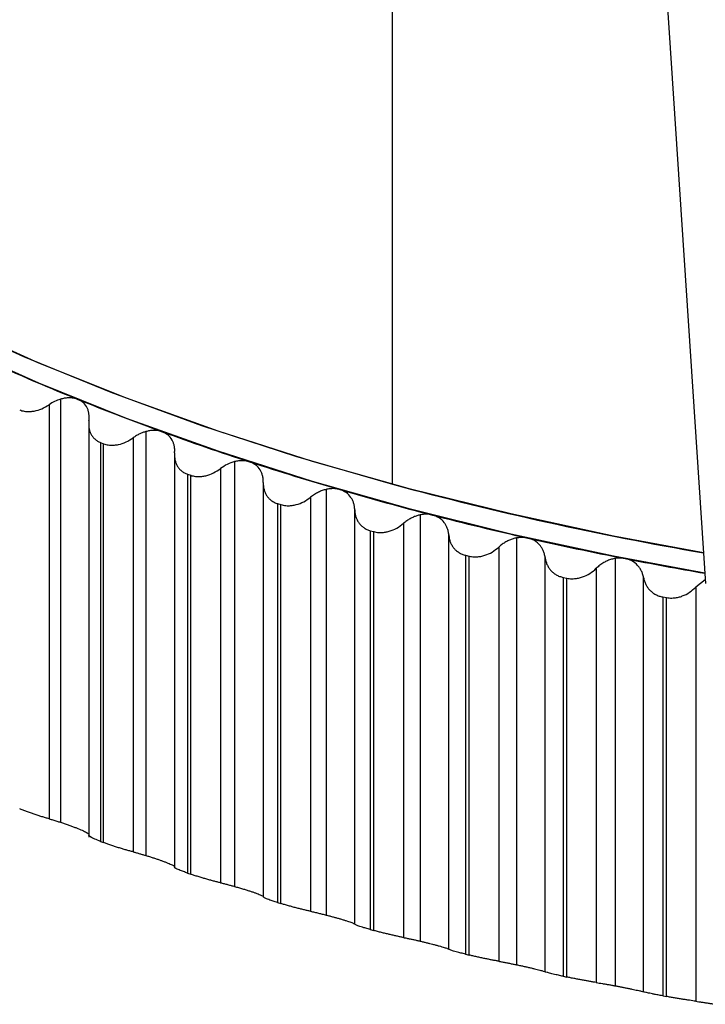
# Paper-space layout '_Trimétrica' of a CAD drawing. Header units: millimetres. Extents: x -40 to 44, y -25.9 to 60.2.
# Tile 2 of 10: x -22.9 to -11.3, y -25 to -8.3. Entities that reach past the tile are written whole.
import ezdxf

# ---------------------------------------------------------------- set-up
doc = ezdxf.new("R2010")
doc.units = ezdxf.units.MM

psp = doc.layouts.new('_Trimétrica')

# ---------------------------------------------------------------- linework, layer by layer
at = {"color": 7, "linetype": 'Continuous', "lineweight": 25}
for p, q in [((-16.568, -16.171), (-16.568, 20.331)), ((-12.739, 4.548), (-11.256, -17.857)), ((-22.397, -14.82), (-22.397, -21.851)), ((-22.205, -14.727), (-22.205, -21.909)), ((-21.725, -15.123), (-21.725, -22.16)), ((-20.753, -15.276), (-20.753, -22.473)), ((-21.524, -15.462), (-21.472, -15.483)), ((-21.524, -15.462), (-21.524, -22.234)), ((-21.472, -22.254), (-21.472, -15.483)), ((-20.969, -15.381), (-20.969, -22.412)), ((-20.268, -15.654), (-20.268, -22.69)), ((-19.249, -15.787), (-19.249, -22.998)), ((-20.047, -16.001), (-19.993, -16.019)), ((-20.047, -16.001), (-20.047, -22.772)), ((-19.993, -22.791), (-19.993, -16.019)), ((-19.488, -15.905), (-19.488, -22.936)), ((-18.762, -16.146), (-18.762, -23.183)), ((-17.697, -16.259), (-17.697, -23.484)), ((-18.519, -16.5), (-18.463, -16.517)), ((-18.519, -16.5), (-18.519, -23.272)), ((-18.463, -23.289), (-18.463, -16.517)), ((-17.958, -16.39), (-17.958, -23.421)), ((-17.209, -23.639), (-17.209, -16.607)), ((-16.1, -16.691), (-16.1, -23.927)), ((-16.382, -16.834), (-16.382, -23.866)), ((-16.945, -16.959), (-16.887, -16.975)), ((-16.945, -16.959), (-16.945, -23.731)), ((-16.887, -23.747), (-16.887, -16.975)), ((-15.613, -24.064), (-15.613, -17.032)), ((-14.462, -17.082), (-14.462, -24.329)), ((-15.327, -17.377), (-15.268, -17.391)), ((-15.327, -17.377), (-15.327, -24.149)), ((-14.765, -17.237), (-14.765, -24.269)), ((-15.268, -24.163), (-15.268, -17.391)), ((-13.978, -24.447), (-13.978, -17.416)), ((-12.787, -17.43), (-12.787, -24.686)), ((-13.111, -17.598), (-13.111, -24.63)), ((-13.671, -17.752), (-13.611, -17.765)), ((-13.671, -17.752), (-13.671, -24.524)), ((-13.611, -24.537), (-13.611, -17.765)), ((-12.307, -24.787), (-12.307, -17.756)), ((-11.26, -17.795), (-11.423, -17.916)), ((-11.423, -17.916), (-11.423, -24.947)), ((-11.981, -18.084), (-11.919, -18.096)), ((-11.981, -18.084), (-11.981, -24.856)), ((-11.919, -24.867), (-11.919, -18.096)), ((-21.524, -22.234), (-21.472, -22.254)), ((-20.047, -22.772), (-19.993, -22.791)), ((-18.519, -23.272), (-18.463, -23.289)), ((-16.945, -23.731), (-16.887, -23.747)), ((-15.327, -24.149), (-15.268, -24.163)), ((-13.671, -24.524), (-13.611, -24.537)), ((-11.981, -24.856), (-11.919, -24.867))]:
    psp.add_line(p, q, dxfattribs=at)
at = {"color": 7, "linetype": 'Continuous', "lineweight": 25, "flags": 128}
for points in [[(-35.5, 0), (-35.493, -0.371), (-35.404, -1.343), (-35.215, -2.312), (-34.926, -3.274), (-34.538, -4.227), (-34.053, -5.168), (-33.47, -6.094), (-32.793, -7.003), (-32.023, -7.892), (-31.162, -8.758), (-30.213, -9.6), (-29.178, -10.414), (-28.061, -11.2), (-26.864, -11.953), (-25.59, -12.672), (-24.245, -13.356), (-22.83, -14.001), (-21.351, -14.607), (-19.811, -15.172), (-18.215, -15.694), (-16.568, -16.171)], [(-11.268, -17.681), (-12.818, -17.393), (-14.563, -17.018), (-16.266, -16.594), (-17.924, -16.125), (-19.53, -15.611), (-21.082, -15.054), (-22.573, -14.454), (-24, -13.815), (-25.36, -13.138), (-26.647, -12.424), (-27.858, -11.676), (-28.991, -10.895), (-30.041, -10.085), (-31.006, -9.247), (-31.882, -8.384), (-32.669, -7.498)], [(-11.291, -17.334), (-12.818, -17.05), (-14.563, -16.675), (-16.266, -16.252), (-17.924, -15.782), (-19.53, -15.268), (-21.082, -14.711), (-22.573, -14.112), (-24, -13.472), (-25.36, -12.795), (-26.647, -12.081), (-27.858, -11.333), (-28.991, -10.553), (-30.041, -9.742), (-31.006, -8.904), (-31.882, -8.041)]]:
    psp.add_lwpolyline(points, dxfattribs=at)
at = {"color": 7, "linetype": 'Continuous', "lineweight": 25}
for centre, radius, start, end in [((-6.73, 22.871), 40.548, 245.905, 248.0177), ((-5.552, 25.787), 43.693, 248.0165, 250.0266), ((-4.484, 28.724), 46.819, 250.0255, 251.945), ((-3.533, 31.638), 49.884, 251.944, 253.7841), ((-1.484, 39.673), 57.845, 254.8848, 260.23931), ((-2.704, 34.483), 52.848, 253.7832, 255.5539), ((-2, 37.214), 55.668, 255.553, 257.2634), ((-1.418, 39.786), 58.305, 257.26258, 258.92093), ((-0.98, 42.013), 60.574, 258.91924, 260.22158)]:
    psp.add_arc(centre, radius, start, end, dxfattribs=at)
for points, knots in [([(-21.908, -14.73), (-21.925, -14.724), (-21.959, -14.712), (-22.015, -14.704), (-22.076, -14.703), (-22.14, -14.71), (-22.183, -14.721), (-22.205, -14.727)], [0, 0, 0, 0, 0.189926, 0.383876, 0.582901, 0.787979, 1, 1, 1, 1]), ([(-22.896, -14.908), (-22.884, -14.913), (-22.86, -14.922), (-22.82, -14.931), (-22.772, -14.937), (-22.715, -14.937), (-22.628, -14.926), (-22.518, -14.893), (-22.438, -14.844), (-22.397, -14.82)], [0, 0, 0, 0, 0.082854, 0.165927, 0.250144, 0.37425, 0.499637, 0.745109, 1, 1, 1, 1]), ([(-21.721, -15.093), (-21.719, -15.072), (-21.715, -15.031), (-21.72, -14.974), (-21.731, -14.922), (-21.757, -14.856), (-21.808, -14.782), (-21.875, -14.747), (-21.908, -14.73)], [0, 0, 0, 0, 0.136966, 0.265945, 0.387159, 0.500876, 0.756571, 1, 1, 1, 1]), ([(-21.721, -15.093), (-21.723, -15.113), (-21.727, -15.153), (-21.723, -15.211), (-21.711, -15.265), (-21.69, -15.316), (-21.661, -15.362), (-21.623, -15.403), (-21.578, -15.438), (-21.542, -15.454), (-21.524, -15.462)], [0, 0, 0, 0, 0.129351, 0.25442, 0.37715, 0.499598, 0.624418, 0.748827, 0.875523, 1, 1, 1, 1]), ([(-20.753, -15.276), (-20.771, -15.281), (-20.807, -15.292), (-20.861, -15.315), (-20.916, -15.345), (-20.951, -15.369), (-20.969, -15.381)], [0, 0, 0, 0, 0.228738, 0.4714, 0.728378, 1, 1, 1, 1]), ([(-20.477, -15.279), (-20.493, -15.273), (-20.525, -15.263), (-20.579, -15.256), (-20.635, -15.255), (-20.694, -15.261), (-20.733, -15.271), (-20.753, -15.276)], [0, 0, 0, 0, 0.191389, 0.386199, 0.585344, 0.78968, 1, 1, 1, 1]), ([(-20.267, -15.636), (-20.266, -15.615), (-20.264, -15.575), (-20.272, -15.517), (-20.287, -15.466), (-20.317, -15.401), (-20.373, -15.328), (-20.443, -15.295), (-20.477, -15.279)], [0, 0, 0, 0, 0.136966, 0.265945, 0.387159, 0.500876, 0.756571, 1, 1, 1, 1]), ([(-21.472, -15.483), (-21.459, -15.487), (-21.434, -15.496), (-21.393, -15.503), (-21.344, -15.508), (-21.286, -15.507), (-21.198, -15.493), (-21.087, -15.457), (-21.009, -15.407), (-20.969, -15.381)], [0, 0, 0, 0, 0.082854, 0.165927, 0.250145, 0.374251, 0.499637, 0.745109, 1, 1, 1, 1]), ([(-20.267, -15.636), (-20.268, -15.657), (-20.27, -15.697), (-20.262, -15.754), (-20.247, -15.808), (-20.224, -15.858), (-20.192, -15.904), (-20.151, -15.944), (-20.103, -15.978), (-20.066, -15.993), (-20.047, -16.001)], [0, 0, 0, 0, 0.129351, 0.25442, 0.37715, 0.499598, 0.624418, 0.748827, 0.875523, 1, 1, 1, 1]), ([(-18.994, -15.79), (-19.013, -15.784), (-19.052, -15.774), (-19.115, -15.769), (-19.182, -15.772), (-19.227, -15.782), (-19.249, -15.787)], [0, 0, 0, 0, 0.241349, 0.487486, 0.739908, 1, 1, 1, 1]), ([(-18.762, -16.142), (-18.762, -16.121), (-18.762, -16.08), (-18.773, -16.023), (-18.791, -15.972), (-18.825, -15.907), (-18.886, -15.837), (-18.958, -15.805), (-18.994, -15.79)], [0, 0, 0, 0, 0.136966, 0.265945, 0.387159, 0.500876, 0.756571, 1, 1, 1, 1]), ([(-19.993, -16.019), (-19.98, -16.023), (-19.954, -16.031), (-19.912, -16.038), (-19.862, -16.042), (-19.803, -16.039), (-19.714, -16.023), (-19.604, -15.984), (-19.527, -15.931), (-19.488, -15.905)], [0, 0, 0, 0, 0.082854, 0.165928, 0.250145, 0.374251, 0.499638, 0.745109, 1, 1, 1, 1]), ([(-18.762, -16.142), (-18.762, -16.162), (-18.761, -16.202), (-18.751, -16.259), (-18.733, -16.313), (-18.706, -16.362), (-18.671, -16.407), (-18.628, -16.446), (-18.577, -16.479), (-18.538, -16.493), (-18.519, -16.5)], [0, 0, 0, 0, 0.129351, 0.25442, 0.37715, 0.499598, 0.624418, 0.748827, 0.875523, 1, 1, 1, 1]), ([(-17.697, -16.259), (-17.718, -16.265), (-17.762, -16.277), (-17.828, -16.305), (-17.895, -16.342), (-17.936, -16.373), (-17.958, -16.39)], [0, 0, 0, 0, 0.22576, 0.467248, 0.725143, 1, 1, 1, 1]), ([(-17.463, -16.262), (-17.481, -16.257), (-17.517, -16.248), (-17.575, -16.244), (-17.635, -16.247), (-17.676, -16.255), (-17.697, -16.259)], [0, 0, 0, 0, 0.24284, 0.489628, 0.741621, 1, 1, 1, 1]), ([(-17.209, -16.607), (-17.21, -16.586), (-17.213, -16.546), (-17.227, -16.489), (-17.248, -16.438), (-17.285, -16.375), (-17.351, -16.306), (-17.426, -16.276), (-17.463, -16.262)], [0, 0, 0, 0, 0.136966, 0.265945, 0.387159, 0.500876, 0.756571, 1, 1, 1, 1]), ([(-18.463, -16.517), (-18.45, -16.521), (-18.423, -16.528), (-18.38, -16.534), (-18.329, -16.536), (-18.269, -16.532), (-18.181, -16.513), (-18.071, -16.472), (-17.996, -16.417), (-17.958, -16.39)], [0, 0, 0, 0, 0.082854, 0.165928, 0.250145, 0.374251, 0.499638, 0.745109, 1, 1, 1, 1]), ([(-17.209, -16.607), (-17.208, -16.628), (-17.206, -16.668), (-17.192, -16.725), (-17.171, -16.778), (-17.141, -16.827), (-17.104, -16.871), (-17.057, -16.908), (-17.005, -16.939), (-16.965, -16.953), (-16.945, -16.959)], [0, 0, 0, 0, 0.129351, 0.25442, 0.37715, 0.499598, 0.624418, 0.748827, 0.875523, 1, 1, 1, 1]), ([(-16.1, -16.691), (-16.118, -16.695), (-16.156, -16.705), (-16.213, -16.726), (-16.27, -16.755), (-16.328, -16.79), (-16.364, -16.819), (-16.382, -16.834)], [0, 0, 0, 0, 0.178314, 0.367037, 0.566638, 0.777513, 1, 1, 1, 1]), ([(-15.888, -16.693), (-15.905, -16.69), (-15.938, -16.682), (-15.99, -16.679), (-16.045, -16.681), (-16.081, -16.688), (-16.1, -16.691)], [0, 0, 0, 0, 0.2442, 0.491588, 0.743194, 1, 1, 1, 1]), ([(-15.613, -17.032), (-15.616, -17.011), (-15.62, -16.971), (-15.638, -16.914), (-15.661, -16.864), (-15.702, -16.802), (-15.772, -16.735), (-15.85, -16.707), (-15.888, -16.693)], [0, 0, 0, 0, 0.136966, 0.265945, 0.387159, 0.500876, 0.756571, 1, 1, 1, 1]), ([(-16.887, -16.975), (-16.873, -16.978), (-16.846, -16.985), (-16.802, -16.99), (-16.75, -16.99), (-16.69, -16.984), (-16.602, -16.964), (-16.492, -16.919), (-16.419, -16.863), (-16.382, -16.834)], [0, 0, 0, 0, 0.082854, 0.165928, 0.250146, 0.374251, 0.499638, 0.745109, 1, 1, 1, 1]), ([(-15.613, -17.032), (-15.611, -17.053), (-15.606, -17.093), (-15.59, -17.149), (-15.565, -17.202), (-15.533, -17.25), (-15.493, -17.293), (-15.444, -17.329), (-15.389, -17.359), (-15.348, -17.371), (-15.327, -17.377)], [0, 0, 0, 0, 0.129351, 0.25442, 0.37715, 0.499598, 0.624418, 0.748827, 0.875523, 1, 1, 1, 1]), ([(-14.462, -17.082), (-14.482, -17.086), (-14.523, -17.095), (-14.584, -17.118), (-14.646, -17.149), (-14.708, -17.189), (-14.746, -17.221), (-14.765, -17.237)], [0, 0, 0, 0, 0.17739, 0.365542, 0.565046, 0.776393, 1, 1, 1, 1]), ([(-14.273, -17.084), (-14.293, -17.08), (-14.333, -17.073), (-14.397, -17.072), (-14.44, -17.079), (-14.462, -17.082)], [0, 0, 0, 0, 0.327749, 0.660443, 1, 1, 1, 1]), ([(-13.978, -17.416), (-13.981, -17.395), (-13.988, -17.354), (-14.009, -17.298), (-14.035, -17.249), (-14.08, -17.188), (-14.154, -17.122), (-14.234, -17.096), (-14.273, -17.084)], [0, 0, 0, 0, 0.136966, 0.265945, 0.387159, 0.500876, 0.756571, 1, 1, 1, 1]), ([(-15.268, -17.391), (-15.254, -17.394), (-15.226, -17.4), (-15.182, -17.404), (-15.129, -17.403), (-15.069, -17.396), (-14.98, -17.373), (-14.872, -17.325), (-14.801, -17.267), (-14.765, -17.237)], [0, 0, 0, 0, 0.082854, 0.165928, 0.250146, 0.374251, 0.499638, 0.745109, 1, 1, 1, 1]), ([(-13.978, -17.416), (-13.974, -17.436), (-13.968, -17.476), (-13.948, -17.532), (-13.921, -17.583), (-13.886, -17.63), (-13.843, -17.672), (-13.792, -17.708), (-13.735, -17.736), (-13.692, -17.747), (-13.671, -17.752)], [0, 0, 0, 0, 0.129351, 0.25442, 0.37715, 0.499598, 0.624418, 0.748827, 0.875523, 1, 1, 1, 1]), ([(-12.787, -17.43), (-12.809, -17.434), (-12.853, -17.443), (-12.919, -17.468), (-12.986, -17.501), (-13.051, -17.544), (-13.091, -17.58), (-13.111, -17.598)], [0, 0, 0, 0, 0.176603, 0.364236, 0.563627, 0.77538, 1, 1, 1, 1]), ([(-12.307, -17.756), (-12.312, -17.735), (-12.321, -17.695), (-12.344, -17.639), (-12.373, -17.591), (-12.421, -17.531), (-12.5, -17.467), (-12.582, -17.444), (-12.622, -17.432)], [0, 0, 0, 0, 0.136966, 0.265945, 0.387159, 0.500876, 0.756571, 1, 1, 1, 1]), ([(-13.611, -17.765), (-13.596, -17.768), (-13.568, -17.773), (-13.523, -17.775), (-13.47, -17.773), (-13.409, -17.764), (-13.321, -17.739), (-13.214, -17.689), (-13.146, -17.629), (-13.111, -17.598)], [0, 0, 0, 0, 0.082854, 0.165929, 0.250146, 0.374251, 0.499638, 0.745109, 1, 1, 1, 1]), ([(-12.307, -17.756), (-12.303, -17.776), (-12.294, -17.816), (-12.271, -17.871), (-12.241, -17.922), (-12.203, -17.968), (-12.158, -18.009), (-12.104, -18.043), (-12.046, -18.07), (-12.002, -18.08), (-11.981, -18.084)], [0, 0, 0, 0, 0.129351, 0.25442, 0.37715, 0.499598, 0.624418, 0.748826, 0.875523, 1, 1, 1, 1]), ([(-11.919, -18.096), (-11.905, -18.098), (-11.875, -18.102), (-11.83, -18.103), (-11.777, -18.1), (-11.716, -18.09), (-11.628, -18.062), (-11.523, -18.009), (-11.457, -17.947), (-11.423, -17.916)], [0, 0, 0, 0, 0.082854, 0.165929, 0.250146, 0.374252, 0.499638, 0.745109, 1, 1, 1, 1]), ([(-22.397, -21.851), (-22.418, -21.845), (-22.457, -21.834), (-22.52, -21.815), (-22.584, -21.795), (-22.649, -21.773), (-22.714, -21.75), (-22.779, -21.727), (-22.841, -21.703), (-22.878, -21.687), (-22.896, -21.68)], [0, 0, 0, 0, 0.129351, 0.254419, 0.37715, 0.499597, 0.624418, 0.748827, 0.875523, 1, 1, 1, 1]), ([(-22.397, -21.851), (-22.376, -21.857), (-22.334, -21.869), (-22.269, -21.889), (-22.225, -21.903), (-22.205, -21.909)], [0, 0, 0, 0, 0.356758, 0.689882, 1, 1, 1, 1]), ([(-22.205, -21.909), (-22.183, -21.916), (-22.14, -21.93), (-22.076, -21.952), (-22.015, -21.974), (-21.959, -21.995), (-21.925, -22.009), (-21.908, -22.016)], [0, 0, 0, 0, 0.212021, 0.417099, 0.616124, 0.810074, 1, 1, 1, 1]), ([(-21.908, -22.016), (-21.875, -22.029), (-21.808, -22.057), (-21.748, -22.089), (-21.718, -22.11), (-21.72, -22.115), (-21.721, -22.117)], [0, 0, 0, 0, 0.280299, 0.574741, 0.845347, 1, 1, 1, 1]), ([(-21.524, -22.234), (-21.559, -22.22), (-21.629, -22.192), (-21.693, -22.16), (-21.725, -22.139), (-21.722, -22.133), (-21.721, -22.131)], [0, 0, 0, 0, 0.286565, 0.572678, 0.854965, 1, 1, 1, 1]), ([(-20.969, -22.412), (-20.989, -22.407), (-21.028, -22.397), (-21.09, -22.38), (-21.154, -22.361), (-21.219, -22.341), (-21.285, -22.32), (-21.35, -22.298), (-21.414, -22.276), (-21.452, -22.261), (-21.472, -22.254)], [0, 0, 0, 0, 0.129351, 0.254419, 0.37715, 0.499597, 0.624418, 0.748826, 0.875523, 1, 1, 1, 1]), ([(-20.969, -22.412), (-20.951, -22.417), (-20.916, -22.426), (-20.861, -22.442), (-20.807, -22.457), (-20.771, -22.468), (-20.753, -22.473)], [0, 0, 0, 0, 0.2716223, 0.5285997, 0.7712617, 1, 1, 1, 1]), ([(-20.753, -22.473), (-20.733, -22.479), (-20.694, -22.491), (-20.635, -22.51), (-20.579, -22.529), (-20.525, -22.547), (-20.493, -22.559), (-20.477, -22.564)], [0, 0, 0, 0, 0.21032, 0.414656, 0.613801, 0.808611, 1, 1, 1, 1]), ([(-20.477, -22.564), (-20.46, -22.571), (-20.424, -22.584), (-20.379, -22.602), (-20.339, -22.619), (-20.299, -22.638), (-20.266, -22.657), (-20.267, -22.664), (-20.267, -22.668)], [0, 0, 0, 0, 0.120692, 0.24373, 0.369847, 0.499724, 0.734336, 1, 1, 1, 1]), ([(-20.047, -22.772), (-20.059, -22.768), (-20.084, -22.759), (-20.119, -22.747), (-20.155, -22.733), (-20.191, -22.718), (-20.234, -22.699), (-20.268, -22.679), (-20.267, -22.672), (-20.267, -22.668)], [0, 0, 0, 0, 0.082854, 0.165928, 0.250145, 0.374251, 0.499637, 0.745109, 1, 1, 1, 1]), ([(-19.488, -22.936), (-19.508, -22.932), (-19.546, -22.922), (-19.607, -22.907), (-19.67, -22.89), (-19.735, -22.871), (-19.802, -22.852), (-19.868, -22.832), (-19.933, -22.811), (-19.973, -22.798), (-19.993, -22.791)], [0, 0, 0, 0, 0.129351, 0.254419, 0.377149, 0.499597, 0.624418, 0.748826, 0.875523, 1, 1, 1, 1]), ([(-19.488, -22.936), (-19.468, -22.941), (-19.43, -22.95), (-19.369, -22.966), (-19.309, -22.982), (-19.269, -22.993), (-19.249, -22.998)], [0, 0, 0, 0, 0.273304, 0.530769, 0.772827, 1, 1, 1, 1]), ([(-19.249, -22.998), (-19.227, -23.005), (-19.182, -23.018), (-19.115, -23.037), (-19.052, -23.057), (-19.013, -23.069), (-18.994, -23.075)], [0, 0, 0, 0, 0.260092, 0.512514, 0.758651, 1, 1, 1, 1]), ([(-18.994, -23.075), (-18.976, -23.081), (-18.94, -23.093), (-18.892, -23.11), (-18.849, -23.126), (-18.805, -23.144), (-18.767, -23.162), (-18.764, -23.169), (-18.762, -23.173)], [0, 0, 0, 0, 0.120692, 0.24373, 0.369847, 0.499724, 0.734336, 1, 1, 1, 1]), ([(-18.519, -23.272), (-18.532, -23.268), (-18.558, -23.259), (-18.594, -23.248), (-18.632, -23.235), (-18.671, -23.221), (-18.717, -23.203), (-18.757, -23.184), (-18.76, -23.177), (-18.762, -23.173)], [0, 0, 0, 0, 0.082854, 0.165928, 0.250145, 0.374251, 0.499637, 0.745109, 1, 1, 1, 1]), ([(-17.958, -23.421), (-17.977, -23.417), (-18.014, -23.409), (-18.075, -23.394), (-18.137, -23.379), (-18.202, -23.363), (-18.269, -23.345), (-18.336, -23.326), (-18.402, -23.307), (-18.443, -23.295), (-18.463, -23.289)], [0, 0, 0, 0, 0.129351, 0.254419, 0.377149, 0.499597, 0.624418, 0.748826, 0.875523, 1, 1, 1, 1]), ([(-17.958, -23.421), (-17.936, -23.426), (-17.895, -23.435), (-17.828, -23.451), (-17.762, -23.467), (-17.718, -23.478), (-17.697, -23.484)], [0, 0, 0, 0, 0.274857, 0.532752, 0.77424, 1, 1, 1, 1]), ([(-17.697, -23.484), (-17.676, -23.489), (-17.635, -23.5), (-17.575, -23.516), (-17.517, -23.532), (-17.481, -23.542), (-17.463, -23.547)], [0, 0, 0, 0, 0.258379, 0.510372, 0.75716, 1, 1, 1, 1]), ([(-17.463, -23.547), (-17.444, -23.553), (-17.407, -23.564), (-17.357, -23.58), (-17.312, -23.594), (-17.264, -23.611), (-17.221, -23.628), (-17.213, -23.635), (-17.209, -23.639)], [0, 0, 0, 0, 0.1206916, 0.2437298, 0.3698472, 0.4997243, 0.7343355, 1, 1, 1, 1]), ([(-16.945, -23.731), (-16.958, -23.727), (-16.985, -23.72), (-17.022, -23.709), (-17.062, -23.697), (-17.103, -23.684), (-17.153, -23.667), (-17.198, -23.65), (-17.205, -23.643), (-17.209, -23.639)], [0, 0, 0, 0, 0.082854, 0.165928, 0.250145, 0.374251, 0.499637, 0.745109, 1, 1, 1, 1]), ([(-16.382, -23.866), (-16.401, -23.862), (-16.437, -23.855), (-16.496, -23.842), (-16.558, -23.828), (-16.623, -23.813), (-16.689, -23.798), (-16.757, -23.781), (-16.824, -23.764), (-16.866, -23.752), (-16.887, -23.747)], [0, 0, 0, 0, 0.129351, 0.254419, 0.377149, 0.499597, 0.624417, 0.748826, 0.875523, 1, 1, 1, 1]), ([(-16.382, -23.866), (-16.364, -23.869), (-16.328, -23.876), (-16.27, -23.889), (-16.213, -23.901), (-16.156, -23.914), (-16.118, -23.923), (-16.1, -23.927)], [0, 0, 0, 0, 0.222487, 0.433362, 0.632963, 0.821686, 1, 1, 1, 1]), ([(-16.1, -23.927), (-16.081, -23.932), (-16.045, -23.94), (-15.99, -23.953), (-15.938, -23.967), (-15.905, -23.975), (-15.888, -23.979)], [0, 0, 0, 0, 0.256806, 0.508412, 0.7558, 1, 1, 1, 1]), ([(-15.888, -23.979), (-15.869, -23.984), (-15.83, -23.994), (-15.778, -24.008), (-15.73, -24.022), (-15.679, -24.037), (-15.631, -24.053), (-15.619, -24.06), (-15.613, -24.064)], [0, 0, 0, 0, 0.120692, 0.24373, 0.369847, 0.499724, 0.734336, 1, 1, 1, 1]), ([(-15.327, -24.149), (-15.341, -24.145), (-15.369, -24.138), (-15.407, -24.129), (-15.449, -24.118), (-15.492, -24.106), (-15.546, -24.091), (-15.596, -24.074), (-15.607, -24.067), (-15.613, -24.064)], [0, 0, 0, 0, 0.082854, 0.165928, 0.250146, 0.374251, 0.499638, 0.745109, 1, 1, 1, 1]), ([(-14.765, -24.269), (-14.783, -24.266), (-14.818, -24.259), (-14.876, -24.248), (-14.937, -24.236), (-15.001, -24.223), (-15.068, -24.209), (-15.136, -24.194), (-15.204, -24.178), (-15.247, -24.168), (-15.268, -24.163)], [0, 0, 0, 0, 0.129351, 0.254419, 0.377149, 0.499596, 0.624417, 0.748826, 0.875523, 1, 1, 1, 1]), ([(-14.765, -24.269), (-14.746, -24.272), (-14.708, -24.279), (-14.646, -24.291), (-14.584, -24.303), (-14.523, -24.316), (-14.482, -24.324), (-14.462, -24.329)], [0, 0, 0, 0, 0.223607, 0.434954, 0.634458, 0.82261, 1, 1, 1, 1]), ([(-14.462, -24.329), (-14.44, -24.333), (-14.397, -24.342), (-14.333, -24.356), (-14.293, -24.365), (-14.273, -24.37)], [0, 0, 0, 0, 0.339557, 0.672251, 1, 1, 1, 1]), ([(-14.273, -24.37), (-14.253, -24.374), (-14.214, -24.383), (-14.159, -24.396), (-14.109, -24.408), (-14.055, -24.422), (-14.002, -24.437), (-13.986, -24.444), (-13.978, -24.447)], [0, 0, 0, 0, 0.120692, 0.24373, 0.369847, 0.499724, 0.734336, 1, 1, 1, 1]), ([(-13.671, -24.524), (-13.685, -24.521), (-13.713, -24.515), (-13.753, -24.506), (-13.797, -24.496), (-13.842, -24.486), (-13.899, -24.472), (-13.954, -24.457), (-13.97, -24.45), (-13.978, -24.447)], [0, 0, 0, 0, 0.082854, 0.165928, 0.250146, 0.374251, 0.499638, 0.745109, 1, 1, 1, 1]), ([(-13.111, -24.63), (-13.128, -24.627), (-13.162, -24.622), (-13.218, -24.612), (-13.278, -24.601), (-13.342, -24.59), (-13.408, -24.577), (-13.477, -24.564), (-13.545, -24.55), (-13.589, -24.541), (-13.611, -24.537)], [0, 0, 0, 0, 0.129351, 0.254419, 0.377149, 0.499596, 0.624417, 0.748826, 0.875523, 1, 1, 1, 1]), ([(-13.111, -24.63), (-13.094, -24.633), (-13.061, -24.638), (-13.007, -24.647), (-12.952, -24.656), (-12.896, -24.666), (-12.842, -24.676), (-12.805, -24.683), (-12.787, -24.686)], [0, 0, 0, 0, 0.188089, 0.367189, 0.537578, 0.699581, 0.853575, 1, 1, 1, 1]), ([(-12.787, -24.686), (-12.769, -24.69), (-12.731, -24.697), (-12.675, -24.708), (-12.64, -24.715), (-12.622, -24.718)], [0, 0, 0, 0, 0.338085, 0.670924, 1, 1, 1, 1]), ([(-12.622, -24.718), (-12.602, -24.722), (-12.561, -24.73), (-12.505, -24.741), (-12.453, -24.752), (-12.395, -24.765), (-12.337, -24.778), (-12.317, -24.784), (-12.307, -24.787)], [0, 0, 0, 0, 0.120692, 0.24373, 0.369847, 0.499724, 0.734335, 1, 1, 1, 1]), ([(-11.981, -24.856), (-11.995, -24.853), (-12.024, -24.848), (-12.065, -24.841), (-12.11, -24.832), (-12.157, -24.822), (-12.217, -24.81), (-12.277, -24.797), (-12.297, -24.79), (-12.307, -24.787)], [0, 0, 0, 0, 0.082854, 0.165929, 0.250146, 0.374251, 0.499638, 0.745109, 1, 1, 1, 1]), ([(-11.423, -24.947), (-11.44, -24.945), (-11.472, -24.941), (-11.527, -24.932), (-11.586, -24.923), (-11.649, -24.913), (-11.715, -24.903), (-11.783, -24.891), (-11.852, -24.879), (-11.897, -24.871), (-11.919, -24.867)], [0, 0, 0, 0, 0.129351, 0.254419, 0.377148, 0.499596, 0.624416, 0.748825, 0.875523, 1, 1, 1, 1]), ([(-11.423, -24.947), (-11.406, -24.95), (-11.372, -24.955), (-11.315, -24.963), (-11.256, -24.972), (-11.197, -24.981), (-11.139, -24.99), (-11.1, -24.997), (-11.081, -25)], [0, 0, 0, 0, 0.188885, 0.368376, 0.538807, 0.70057, 0.854123, 1, 1, 1, 1])]:
    psp.add_open_spline(points, degree=3, knots=knots, dxfattribs=at)
for points in [[(-22.205, -14.727), (-22.272, -14.747), (-22.338, -14.779), (-22.397, -14.82)], [(-19.249, -15.787), (-19.335, -15.809), (-19.417, -15.85), (-19.488, -15.905)], [(-12.622, -17.432), (-12.675, -17.422), (-12.732, -17.421), (-12.787, -17.43)]]:
    psp.add_open_spline(points, degree=3, dxfattribs=at)

doc.saveas('drawing.dxf')
